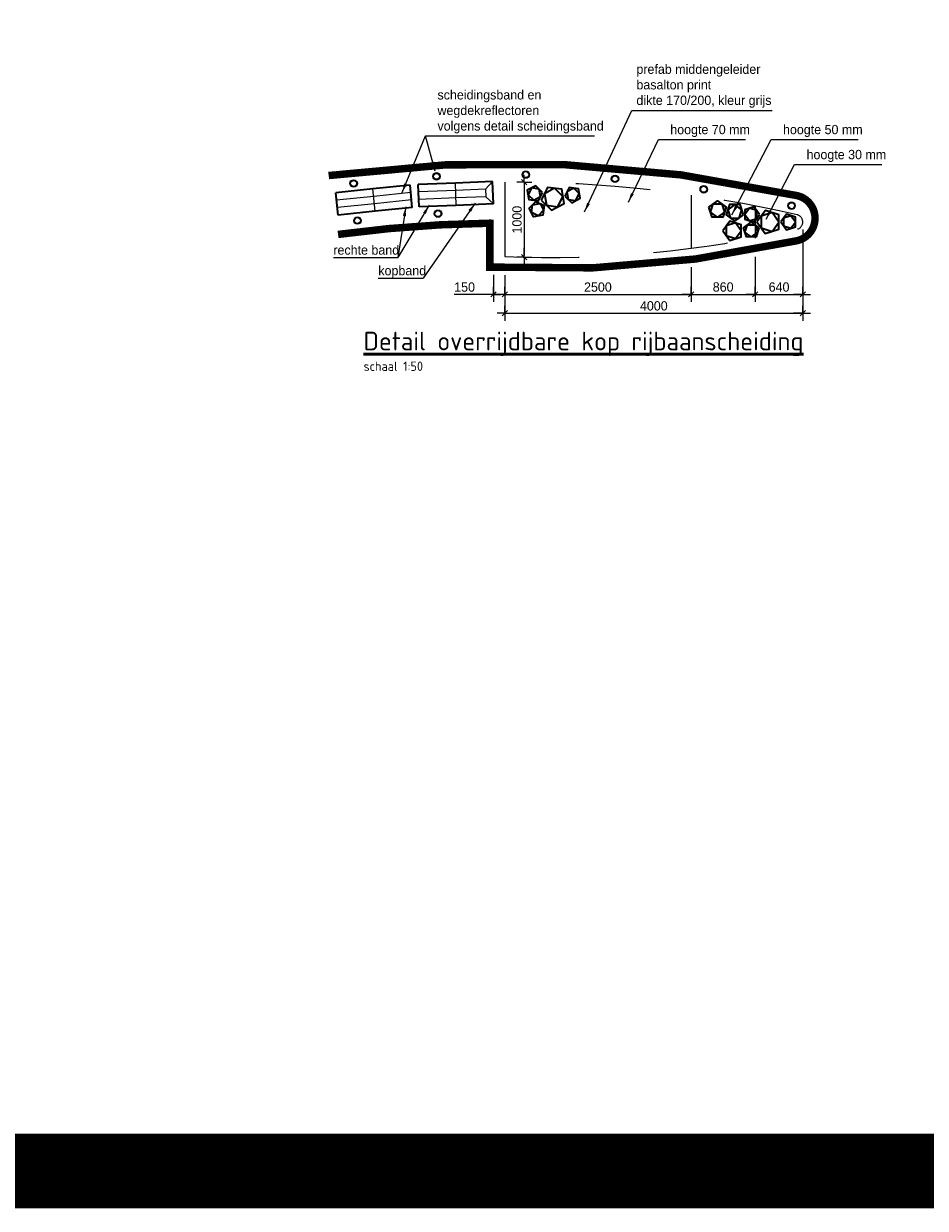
# Model space of a CAD drawing. Header units: metres. Extents: x -699 to 2316, y -1199 to 781.
# Tile 182 of 256: x 4 to 16, y -64 to -48. Entities that reach past the tile are written whole.
import ezdxf
from ezdxf.enums import TextEntityAlignment as Align

# ---------------------------------------------------------------- set-up
doc = ezdxf.new("R2010")
doc.units = ezdxf.units.M
doc.header["$PDMODE"] = 1
doc.linetypes.add('11strp', pattern=[2, 1, -1])
for name, color, linetype, lineweight in [('N-WE-VH-KANTOPSLUITING-G', 251, 'Continuous', 35), ('N-WE-VH-VERHARDING_BASALTONVERHARDING-G', 252, 'Continuous', 35), ('N-WE-VH-VERHARDING_KANTSTROOKVERRUWING-G', 250, '11strp', 5), ('N-WE-VW-MARKERING_DIVERS-G', 7, 'Continuous', 18), ('X-XX-AL-M', 7, 'Continuous', 18), ('X-XX-AL-T25', 7, 'Continuous', 25), ('X-XX-AL-T50', 130, 'Continuous', 50)]:
    doc.layers.add(name, color=color, linetype=linetype, lineweight=lineweight)
doc.layers.add('to-xx-view', color=1, linetype='Continuous', lineweight=25, plot=False)
doc.styles.add('NLCS-ISO', font='NLCS-ISO.ttf')
doc.styles.add('rtw_iso', font='iso-rtw.shx')
doc.dimstyles.new('RTW-LGL-50', dxfattribs={"dimtxt": 0.125, "dimasz": 0.025, "dimexe": 0.1, "dimexo": 0.1, "dimgap": 0.035, "dimtad": 1, "dimdec": 3, "dimzin": 0, "dimtxsty": 'rtw_iso', "dimblk1": 'RTW-L_ARR-v1', "dimblk2": 'RTW-L_ARR-v1', "dimsah": 1, "dimcen": 2.5, "dimdle": 2, "dimclrd": 8, "dimclre": 8, "dimclrt": 256, "dimaunit": 2, "dimadec": 6, "dimazin": 0, "dimtfac": 1, "dimtdec": 4, "dimtmove": 0, "dimatfit": 0, "dimldrblk": 'RTW-L_ARR-v1', "dimfxl": 1, "dimtolj": 1, "dimtzin": 0, "dimlwd": 18, "dimlwe": 18, "dimarcsym": 0})
doc.dimstyles.new('RTW-LGL-50-B', dxfattribs={"dimtxt": 0.125, "dimasz": 0.025, "dimexe": 0.1, "dimexo": 0.1, "dimgap": 0.035, "dimtad": 1, "dimdec": 0, "dimlfac": 1000, "dimzin": 0, "dimdsep": 46, "dimtxsty": 'rtw_iso', "dimblk1": 'RTW-L_ARR-v1', "dimblk2": 'RTW-L_ARR-v1', "dimsah": 1, "dimcen": 2.5, "dimdle": 2, "dimclrd": 8, "dimclre": 8, "dimclrt": 256, "dimaunit": 2, "dimadec": 6, "dimazin": 0, "dimtfac": 1, "dimtdec": 4, "dimtmove": 0, "dimatfit": 0, "dimldrblk": 'RTW-L_ARR-v1', "dimfxl": 1, "dimtolj": 1, "dimtzin": 0, "dimlwd": 18, "dimlwe": 18, "dimarcsym": 0})
doc.dimstyles.new('RTW-LGO-50', dxfattribs={"dimtxt": 0.125, "dimasz": 0.025, "dimexe": 0.1, "dimexo": 0.1, "dimgap": 0.035, "dimtad": 1, "dimdec": 3, "dimzin": 0, "dimtxsty": 'rtw_iso', "dimblk1": 'RTW-TIC-V1', "dimblk2": 'RTW-TIC-V1', "dimsah": 1, "dimcen": 2.5, "dimdle": 2, "dimclrd": 8, "dimclre": 8, "dimclrt": 256, "dimaunit": 2, "dimadec": 6, "dimazin": 0, "dimtfac": 1, "dimtdec": 4, "dimtmove": 0, "dimatfit": 0, "dimldrblk": 'RTW-TIC-V1', "dimfxl": 1, "dimtolj": 1, "dimtzin": 0, "dimlwd": 18, "dimlwe": 18, "dimarcsym": 0})
doc.dimstyles.new('RTW-LGO-50-B', dxfattribs={"dimtxt": 0.125, "dimasz": 0.025, "dimexe": 0.1, "dimexo": 0.1, "dimgap": 0.035, "dimtad": 1, "dimdec": 0, "dimlfac": 1000, "dimzin": 0, "dimtxsty": 'rtw_iso', "dimblk1": 'RTW-TIC-V1', "dimblk2": 'RTW-TIC-V1', "dimsah": 1, "dimcen": 2.5, "dimdle": 2, "dimclrd": 8, "dimclre": 8, "dimclrt": 256, "dimaunit": 2, "dimadec": 6, "dimazin": 0, "dimtfac": 1, "dimtdec": 4, "dimtmove": 0, "dimatfit": 0, "dimldrblk": 'RTW-TIC-V1', "dimfxl": 1, "dimtolj": 1, "dimtzin": 0, "dimlwd": 18, "dimlwe": 18, "dimarcsym": 0})

# ---------------------------------------------------------------- blocks, each defined once
blk = doc.blocks.new('RTW-L_ARR-v1')
at = {"color": 0, "linetype": 'ByBlock', "lineweight": 18}
blk.add_solid([(-5, 0.83), (-5, -0.83), (0, 0)], dxfattribs=at)
blk = doc.blocks.new('RTW-TIC-V1')
at = {"color": 0, "lineweight": 18}
for p, q in [((0, 0), (-5, 0)), ((-1.41, -1.41), (1.41, 1.41)), ((0, 0), (0, 4)), ((0, 0), (4, 0)), ((0, 0), (0, -4))]:
    blk.add_line(p, q, dxfattribs=at)
blk = doc.blocks.new('*D1001')
at = {"layer": 'Defpoints', "color": 0, "transparency": 16777216}
for p in [(12.463, -51.588), (9.963, -51.698), (12.463, -52.054)]:
    blk.add_point(p, dxfattribs=at)
at = {"layer": 'X-XX-AL-M', "lineweight": 18, "transparency": 16777216}
for p, q in [((12.463, -51.688), (12.463, -52.154)), ((9.963, -51.798), (9.963, -52.154)), ((9.988, -52.054), (12.438, -52.054))]:
    blk.add_line(p, q, dxfattribs=at)
at = {"layer": 'X-XX-AL-M', "lineweight": 18, "transparency": 16777216, "xscale": 0.025, "yscale": 0.025, "zscale": 0.025, "rotation": 180}
blk.add_blockref('RTW-TIC-V1', (9.963, -52.054), dxfattribs=at)
at = {"layer": 'X-XX-AL-M', "lineweight": 18, "transparency": 16777216, "xscale": 0.025, "yscale": 0.025, "zscale": 0.025}
blk.add_blockref('RTW-TIC-V1', (12.463, -52.054), dxfattribs=at)
at = {"layer": 'X-XX-AL-M', "transparency": 16777216, "insert": (11.213, -51.957), "char_height": 0.125, "attachment_point": 5, "style": 'rtw_iso'}
blk.add_mtext('\\A1;2500', dxfattribs=at)
blk = doc.blocks.new('*D1002')
at = {"layer": 'Defpoints', "color": 0, "transparency": 16777216}
for p in [(13.323, -51.452), (12.463, -51.588), (13.323, -52.054)]:
    blk.add_point(p, dxfattribs=at)
at = {"layer": 'X-XX-AL-M', "lineweight": 18, "transparency": 16777216}
for p, q in [((13.323, -51.552), (13.323, -52.154)), ((12.463, -51.688), (12.463, -52.154)), ((12.488, -52.054), (13.298, -52.054))]:
    blk.add_line(p, q, dxfattribs=at)
at = {"layer": 'X-XX-AL-M', "lineweight": 18, "transparency": 16777216, "xscale": 0.025, "yscale": 0.025, "zscale": 0.025, "rotation": 180}
blk.add_blockref('RTW-TIC-V1', (12.463, -52.054), dxfattribs=at)
at = {"layer": 'X-XX-AL-M', "lineweight": 18, "transparency": 16777216, "xscale": 0.025, "yscale": 0.025, "zscale": 0.025}
blk.add_blockref('RTW-TIC-V1', (13.323, -52.054), dxfattribs=at)
at = {"layer": 'X-XX-AL-M', "transparency": 16777216, "insert": (12.893, -51.956), "char_height": 0.125, "attachment_point": 5, "style": 'rtw_iso'}
blk.add_mtext('\\A1;860', dxfattribs=at)
blk = doc.blocks.new('*D1003')
at = {"layer": 'Defpoints', "color": 0, "transparency": 16777216}
for p in [(9.813, -51.692), (9.963, -51.698), (9.963, -52.054)]:
    blk.add_point(p, dxfattribs=at)
at = {"layer": 'X-XX-AL-M', "lineweight": 18, "transparency": 16777216}
for p, q in [((9.813, -51.792), (9.813, -52.154)), ((9.963, -51.798), (9.963, -52.154)), ((9.788, -52.054), (9.287, -52.054)), ((9.963, -52.054), (9.813, -52.054)), ((9.988, -52.054), (10.013, -52.054))]:
    blk.add_line(p, q, dxfattribs=at)
at = {"layer": 'X-XX-AL-M', "lineweight": 18, "transparency": 16777216, "xscale": 0.025, "yscale": 0.025, "zscale": 0.025}
blk.add_blockref('RTW-TIC-V1', (9.813, -52.054), dxfattribs=at)
at = {"layer": 'X-XX-AL-M', "lineweight": 18, "transparency": 16777216, "xscale": 0.025, "yscale": 0.025, "zscale": 0.025, "rotation": 180}
blk.add_blockref('RTW-TIC-V1', (9.963, -52.054), dxfattribs=at)
at = {"layer": 'X-XX-AL-M', "transparency": 16777216, "insert": (9.425, -51.957), "char_height": 0.125, "attachment_point": 5, "style": 'rtw_iso'}
blk.add_mtext('\\A1;150', dxfattribs=at)
blk = doc.blocks.new('*D1004')
at = {"layer": 'Defpoints', "color": 0, "transparency": 16777216}
for p in [(13.963, -51.084), (13.323, -51.452), (13.963, -52.054)]:
    blk.add_point(p, dxfattribs=at)
at = {"layer": 'X-XX-AL-M', "lineweight": 18, "transparency": 16777216}
for p, q in [((13.963, -51.184), (13.963, -52.154)), ((13.323, -51.552), (13.323, -52.154)), ((13.348, -52.054), (13.938, -52.054))]:
    blk.add_line(p, q, dxfattribs=at)
at = {"layer": 'X-XX-AL-M', "lineweight": 18, "transparency": 16777216, "xscale": 0.025, "yscale": 0.025, "zscale": 0.025, "rotation": 180}
blk.add_blockref('RTW-TIC-V1', (13.323, -52.054), dxfattribs=at)
at = {"layer": 'X-XX-AL-M', "lineweight": 18, "transparency": 16777216, "xscale": 0.025, "yscale": 0.025, "zscale": 0.025}
blk.add_blockref('RTW-TIC-V1', (13.963, -52.054), dxfattribs=at)
at = {"layer": 'X-XX-AL-M', "transparency": 16777216, "insert": (13.643, -51.956), "char_height": 0.125, "attachment_point": 5, "style": 'rtw_iso'}
blk.add_mtext('\\A1;640', dxfattribs=at)
blk = doc.blocks.new('RTW-L_ARR')
at = {"color": 0, "linetype": 'ByBlock', "lineweight": 18}
blk.add_solid([(-1, 0.17), (-1, -0.17), (0, 0)], dxfattribs=at)
blk = doc.blocks.new('*D1005')
at = {"layer": 'Defpoints', "color": 0, "transparency": 16777216}
for p in [(13.963, -51.084), (9.963, -51.698), (13.963, -52.307)]:
    blk.add_point(p, dxfattribs=at)
at = {"layer": 'X-XX-AL-M', "lineweight": 18, "transparency": 16777216}
for p, q in [((13.963, -51.184), (13.963, -52.407)), ((9.963, -51.798), (9.963, -52.407)), ((9.988, -52.307), (13.938, -52.307))]:
    blk.add_line(p, q, dxfattribs=at)
at = {"layer": 'X-XX-AL-M', "lineweight": 18, "transparency": 16777216, "xscale": 0.025, "yscale": 0.025, "zscale": 0.025, "rotation": 180}
blk.add_blockref('RTW-TIC-V1', (9.963, -52.307), dxfattribs=at)
at = {"layer": 'X-XX-AL-M', "lineweight": 18, "transparency": 16777216, "xscale": 0.025, "yscale": 0.025, "zscale": 0.025}
blk.add_blockref('RTW-TIC-V1', (13.963, -52.307), dxfattribs=at)
at = {"layer": 'X-XX-AL-M', "transparency": 16777216, "insert": (11.963, -52.209), "char_height": 0.125, "attachment_point": 5, "style": 'rtw_iso'}
blk.add_mtext('\\A1;4000', dxfattribs=at)
blk = doc.blocks.new('*D1006')
at = {"layer": 'Defpoints', "color": 0, "transparency": 16777216}
for p in [(10.225, -50.55), (10.225, -51.556), (10.225, -51.556)]:
    blk.add_point(p, dxfattribs=at)
at = {"layer": 'X-XX-AL-M', "lineweight": 18, "transparency": 16777216}
blk.add_line((10.225, -50.575), (10.225, -51.531), dxfattribs=at)
at = {"layer": 'X-XX-AL-M', "lineweight": 18, "transparency": 16777216, "xscale": 0.025, "yscale": 0.025, "zscale": 0.025}
for p, rotation in [((10.225, -50.55), 90), ((10.225, -51.556), 270)]:
    blk.add_blockref('RTW-TIC-V1', p, dxfattribs=dict(at, rotation=rotation))
at = {"layer": 'X-XX-AL-M', "transparency": 16777216, "insert": (10.128, -51.053), "char_height": 0.125, "attachment_point": 5, "rotation": 90, "style": 'rtw_iso'}
blk.add_mtext('\\A1;1000', dxfattribs=at)
blk = doc.blocks.new('basalt')
at = {"linetype": 'Continuous'}
for points in [[(0.324, 0.381), (0, 0.617), (-0.324, 0.381), (-0.2, 0), (0.2, 0)], [(0.262, 0.191), (0.162, 0.499), (-0.162, 0.499), (-0.262, 0.191), (0, 0)]]:
    blk.add_lwpolyline(points, close=True, dxfattribs=at)

msp = doc.modelspace()

# ---------------------------------------------------------------- linework, layer by layer
at = {"layer": 'N-WE-VH-KANTOPSLUITING-G'}
for p, q in [((8.1952, -50.6409), (7.6979, -50.6924)), ((8.6926, -50.5895), (8.1952, -50.6409)), ((8.7235, -50.8879), (8.6926, -50.5895)), ((9.3018, -50.5619), (8.8022, -50.5816)), ((8.814, -50.8814), (8.8022, -50.5816)), ((9.8014, -50.5421), (9.3018, -50.5619)), ((9.8132, -50.8419), (9.8014, -50.5421)), ((7.7288, -50.9908), (7.6979, -50.6924)), ((8.2261, -50.9394), (7.7288, -50.9908)), ((8.7235, -50.8879), (8.2261, -50.9394)), ((9.3136, -50.8616), (8.814, -50.8814)), ((9.8132, -50.8419), (9.3136, -50.8616))]:
    msp.add_line(p, q, dxfattribs=at)
at = {"layer": 'N-WE-VH-KANTOPSLUITING-G', "lineweight": 9}
for p, q in [((8.2261, -50.9394), (8.1952, -50.6409)), ((9.3057, -50.6618), (8.8061, -50.6816)), ((9.3136, -50.8616), (9.3018, -50.5619)), ((9.7054, -50.646), (9.3057, -50.6618)), ((8.2055, -50.7404), (7.7082, -50.7919)), ((8.7029, -50.6889), (8.2055, -50.7404)), ((8.7132, -50.7884), (8.2158, -50.8399)), ((9.3097, -50.7617), (8.8101, -50.7815)), ((9.7094, -50.7459), (9.3097, -50.7617)), ((8.2158, -50.8399), (7.7185, -50.8914))]:
    msp.add_line(p, q, dxfattribs=at)
at = {"layer": 'N-WE-VH-KANTOPSLUITING-G', "lineweight": 9, "flags": 128}
msp.add_lwpolyline([(9.8014, -50.5421), (9.7054, -50.646), (9.7094, -50.7459), (9.8132, -50.8419)], dxfattribs=at)
at = {"layer": 'N-WE-VH-KANTOPSLUITING-G', "lineweight": 9}
for centre, radius in [((9.048, -50.4718), 0.05), ((9.048, -50.4718), 0.04), ((10.2459, -50.4481), 0.05), ((10.2459, -50.4481), 0.04), ((11.4427, -50.5061), 0.05), ((11.4427, -50.5061), 0.04), ((7.9363, -50.5672), 0.05), ((7.9363, -50.5672), 0.04), ((12.6327, -50.6455), 0.05), ((12.6327, -50.6455), 0.04), ((13.8104, -50.8657), 0.05), ((9.0678, -50.9714), 0.05), ((9.0678, -50.9714), 0.04), ((13.8104, -50.8657), 0.04), ((7.9877, -51.0646), 0.05), ((7.9877, -51.0646), 0.04)]:
    msp.add_circle(centre, radius, dxfattribs=at)
at = {"layer": 'N-WE-VH-VERHARDING_KANTSTROOKVERRUWING-G'}
msp.add_line((9.9628, -50.5483), (9.9628, -51.5482), dxfattribs=at)
at = {"layer": 'N-WE-VH-VERHARDING_KANTSTROOKVERRUWING-G', "lineweight": 5}
for p, q in [((12.4627, -50.7233), (12.4627, -51.437)), ((13.3227, -50.8681), (13.3227, -51.2994))]:
    msp.add_line(p, q, dxfattribs=at)
at = {"layer": 'N-WE-VH-VERHARDING_KANTSTROOKVERRUWING-G'}
for centre, radius, start, end in [((9.9971, -67.9976), 17.4493, 77.12472, 90.11241), ((13.8612, -51.084), 0.1, 285.69974, 76.06866), ((10.5583, -36.7781), 14.7822, 267.69118, 283.01877)]:
    msp.add_arc(centre, radius, start, end, dxfattribs=at)
at = {"layer": 'N-WE-VW-MARKERING_DIVERS-G', "color": 253, "const_width": 0.1}
for points in [[(9.7628, -51.689, 0.0696047), (13.8849, -51.3349, 0.7985851), (13.884, -50.7303, 0.0895283), (7.6018, -50.4611)], [(9.7824, -51.0995, 0.0305111), (7.7274, -51.2506)]]:
    msp.add_lwpolyline(points, format="xyb", dxfattribs=at)
msp.add_lwpolyline([(9.7628, -51.0512), (9.7628, -51.739)], dxfattribs=at)
at = {"layer": 'to-xx-view', "const_width": 1}
msp.add_lwpolyline([(-8.0838, -38.3644), (36.9945, -38.3644), (36.9945, -63.807), (-8.0838, -63.807)], close=True, dxfattribs=at)
at = {"layer": 'X-XX-AL-M', "lineweight": 18}
for p, q in [((7.6642, -51.5596), (8.5275, -51.5596)), ((8.2677, -51.8359), (8.8697, -51.8359))]:
    msp.add_line(p, q, dxfattribs=at)
msp.add_lwpolyline([(8.5856, -50.6901), (8.9011, -49.931), (11.1671, -49.931)], dxfattribs=at)

# ---------------------------------------------------------------- block references
at = {"layer": 'N-WE-VH-VERHARDING_BASALTONVERHARDING-G'}
for p, xscale, yscale, zscale, rotation in [((10.3517, -50.7933), 0.3200000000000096, 0.3200000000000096, 0.3200000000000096, 352.0619821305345), ((10.6329, -50.6327), 0.4800000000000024, 0.4800000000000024, 0.4800000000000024, 172.0619821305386), ((10.8892, -50.6298), 0.3200000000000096, 0.3200000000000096, 0.3200000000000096, 172.0619821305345), ((10.3344, -50.8539), -0.3200000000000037, 0.3199999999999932, 0.3200000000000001, 226.0619821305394), ((12.8167, -51.0209), -0.3600000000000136, 0.3599999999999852, 0.3600000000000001, 359.9999999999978), ((12.9926, -51.0309), 0.3600000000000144, 0.3600000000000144, 0.3600000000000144, 323.9999999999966), ((13.2454, -51.0672), 0.3200000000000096, 0.3200000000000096, 0.3200000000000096, 341.9999999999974), ((13.5504, -50.9581), 0.4800000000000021, 0.4800000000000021, 0.4800000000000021, 162.0000000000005), ((13.8032, -51.0001), 0.3200000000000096, 0.3200000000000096, 0.3200000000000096, 161.9999999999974), ((13.0584, -51.0968), 0.400000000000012, 0.400000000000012, 0.400000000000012, 161.9999999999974), ((13.2178, -51.1238), -0.3200000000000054, 0.3199999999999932, 0.3200000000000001, 216.0000000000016)]:
    msp.add_blockref('basalt', p, dxfattribs=dict(at, xscale=xscale, yscale=yscale, zscale=zscale, rotation=rotation))
at = {"layer": 'X-XX-AL-M', "lineweight": 18, "xscale": 0.1250000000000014, "yscale": 0.1250000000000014, "zscale": 0.1250000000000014, "rotation": 247.2845330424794}
msp.add_blockref('RTW-L_ARR', (8.5856, -50.6901), dxfattribs=at)

# ---------------------------------------------------------------- texts
at = {"layer": 'X-XX-AL-M', "style": 'rtw_iso'}
for s, p in [('rechte band', (7.6642, -51.5596)), ('kopband', (8.2677, -51.8359))]:
    msp.add_text(s, height=0.125, dxfattribs=at).set_placement(p, align=Align.BOTTOM_LEFT)
at = {"layer": 'X-XX-AL-M', "char_height": 0.125, "attachment_point": 7, "style": 'rtw_iso'}
for s, insert in [('prefab middengeleider\\Pbasalton print\\Pdikte 170/200, kleur grijs', (11.7296, -49.5523)), ('scheidingsband en\\Pwegdekreflectoren\\Pvolgens detail scheidingsband', (9.0611, -49.896)), ('hoogte 70 mm', (12.1838, -49.9446)), ('hoogte 50 mm', (13.6961, -49.9446)), ('hoogte 30 mm', (14.012, -50.2802))]:
    msp.add_mtext(s, dxfattribs=dict(at, insert=insert))
at = {"layer": 'X-XX-AL-T25', "style": 'NLCS-ISO'}
msp.add_text('schaal 1:50', height=0.125, dxfattribs=at).set_placement((8.0697, -53.0801))
at = {"layer": 'X-XX-AL-T50', "style": 'NLCS-ISO'}
msp.add_text('%%UDetail overrijdbare kop rijbaanscheiding', height=0.25, dxfattribs=at).set_placement((8.0697, -52.8051))

# ---------------------------------------------------------------- dimensions: what is measured, and where the dimension line sits
at = {"layer": 'X-XX-AL-M'}
dim = msp.add_linear_dim(base=(10.2251, -51.5565), p1=(10.2251, -50.5497), p2=(10.2251, -51.5565), angle=90, text='1000', dimstyle='RTW-LGO-50', dxfattribs=at)
dim.commit()
dim.dimension.update_dxf_attribs({"geometry": '*D1006', "text_midpoint": (10.1276, -51.0531)})
for base, p1, p2, picture, middle in [((13.9628, -52.3065), (9.9628, -51.6983), (13.9628, -51.084), '*D1005', (11.963, -52.3065)), ((9.9628, -52.054), (9.8127, -51.6916), (9.9628, -51.6983), '*D1003', (9.4251, -52.054))]:
    dim = msp.add_linear_dim(base=base, p1=p1, p2=p2, dimstyle='RTW-LGO-50-B', dxfattribs=at)
    dim.commit()
    dim.dimension.update_dxf_attribs({"geometry": picture, "text_midpoint": middle, "dimtype": 160})
for base, p1, p2, picture, middle in [((13.9628, -52.0538), (13.3228, -51.4521), (13.9628, -51.084), '*D1004', (13.6428, -51.9563)), ((13.3228, -52.0538), (12.4628, -51.5883), (13.3228, -51.4521), '*D1002', (12.8928, -51.9563)), ((12.4628, -52.054), (9.9628, -51.6983), (12.4628, -51.5883), '*D1001', (11.2128, -51.9565))]:
    dim = msp.add_linear_dim(base=base, p1=p1, p2=p2, dimstyle='RTW-LGO-50-B', dxfattribs=at)
    dim.commit()
    dim.dimension.update_dxf_attribs({"geometry": picture, "text_midpoint": middle})

# ---------------------------------------------------------------- leaders
at = {"layer": 'X-XX-AL-M', "annotation_type": 0, "has_hookline": 1, "hookline_direction": 0, "text_width": 1.8214}
msp.add_leader([(11.034, -50.9481), (11.6696, -49.5873), (11.6946, -49.5873)], dimstyle='RTW-LGL-50', dxfattribs=at)
at = {"layer": 'X-XX-AL-M'}
for points, dimstyle in [([(9.0307, -50.4011), (8.9011, -49.931)], 'RTW-LGL-50-B'), ([(11.6213, -50.817), (12.0238, -49.9796), (13.1921, -49.9796)], 'RTW-LGL-50'), ([(13.0116, -50.9866), (13.5361, -49.9796), (14.7035, -49.9796)], 'RTW-LGL-50'), ([(13.47, -51.0472), (13.852, -50.3152), (15.021, -50.3152)], 'RTW-LGL-50'), ([(8.9501, -50.86), (8.5275, -51.5596)], 'RTW-LGL-50-B'), ([(8.6362, -50.8801), (8.5275, -51.5596)], 'RTW-LGL-50-B'), ([(9.5661, -50.8332), (8.8697, -51.8359)], 'RTW-LGL-50-B')]:
    msp.add_leader(points, dimstyle=dimstyle, dxfattribs=at)

doc.saveas('drawing.dxf')
